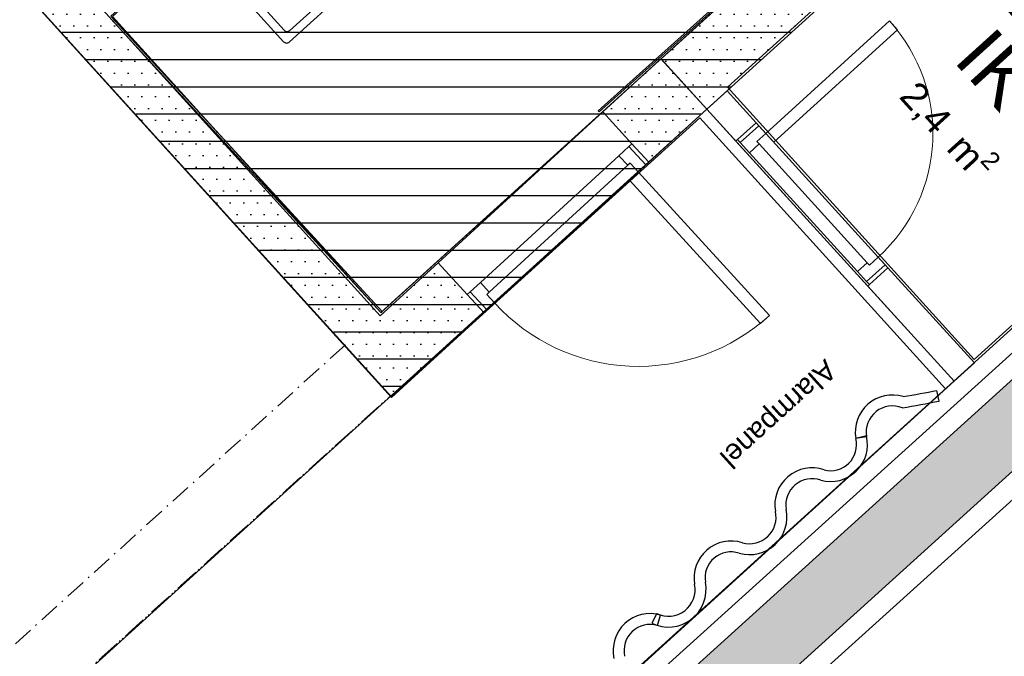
# Model space of a CAD drawing. Header units: millimetres. Extents: x 15275 to 121491, y 18097 to 137945.
# Tile 39 of 57: x 82752 to 86368, y 93207 to 95545. Entities that reach past the tile are written whole.
import ezdxf
from ezdxf.enums import TextEntityAlignment as Align

# ---------------------------------------------------------------- set-up
doc = ezdxf.new("R2010")
doc.units = ezdxf.units.MM
doc.header["$LTSCALE"] = 0.5
doc.header["$MEASUREMENT"] = 0
doc.linetypes.add('Over snittplan', pattern=[260, 150, -50, 10, -50])
doc.linetypes.add('PLINE', pattern=[0])
for name, color, linetype in [('20-- Bygning_ generelt', 7, 'Continuous'), ('232- Ikke-bærende yttervegger', 7, 'Continuous'), ('232- Ikke-bærende yttervegger (Skravur)', 7, 'Continuous'), ('24-- Innervegger', 7, 'Continuous'), ('241- Bærende innervegger', 7, 'Continuous'), ('241- Bærende innervegger (Skravur)', 7, 'Continuous'), ('242- Ikke-bærende innervegger IARK', 7, 'Continuous'), ('242- Ikke-bærende innervegger IARK (Skravur)', 7, 'Continuous'), ('244- Vinduer_ dører_ foldevegger', 7, 'Continuous'), ('25-- Dekker', 7, 'Continuous'), ('27-- Fast inventar(Nye konstruksjoner)', 7, 'Continuous'), ('315- Utstyr for sanitærinstallasjoner(Nye konstruksjoner)', 7, 'Continuous'), ('862- M___Nettoareal', 7, 'Continuous'), ('862- M___Nettoareal(Polylinje)', 7, 'Continuous'), ('862- M___Nettoareal(Tekst)', 7, 'Continuous'), ('862- M___P- og S-ROM', 7, 'Continuous'), ('862- M___P- og S-ROM(Polylinje)', 7, 'Continuous'), ('862- M___P- og S-ROM(Tekst)', 7, 'Continuous')]:
    doc.layers.add(name, color=color, linetype=linetype)
doc.layers.add('234- Vinduer_ dører_ porter', color=7, linetype='Continuous', lineweight=0)
doc.styles.add('GENERATED_STYLE_1', font='arial.ttf')
pattern_1 = [(0, (0, 0), (0, 86.60254), [0, -50]), (0, (25, 43.3), (0, 86.60254), [0, -50])]

# ---------------------------------------------------------------- blocks, each defined once
blk = doc.blocks.new('Foaje_104_4', base_point=(78860.3, 93925.8))
at = {"layer": '862- M___Nettoareal(Polylinje)', "linetype": 'PLINE', "flags": 128}
blk.add_lwpolyline([(74684.2, 95031.3), (70888.3, 91591.7), (75417.5, 86593.4), (78255.8, 89194.3), (78430.7, 89001.2), (78430.7, 89001.2), (79330.6, 88008.2), (82580.7, 90953.2), (82372.6, 91182.9), (82765.2, 91538.7), (82973.3, 91309), (86151.8, 94189.1), (85249, 95185.4), (84117.3, 94160), (81179.7, 97399.4), (83982.6, 99936.7), (82237.7, 101864.1), (79434.8, 99326.8), (78364.6, 100503.7), (73824.6, 96391.7)], close=True, dxfattribs=at)
at = {"layer": '862- M___Nettoareal(Tekst)', "style": 'GENERATED_STYLE_1'}
for tag, height, p in [('ROOM_NUMBER', 100, (78863, 94368.2)), ('ROOM_NAME', 200, (78746.5, 94239.8)), ('DUMMY_861', 100, (79016.6, 94221.4)), ('DUMMY_863', 100, (78513.6, 94074.6)), ('DUMMY_862', 200, (79207.1, 93776.9))]:
    blk.add_attdef(tag, text='', height=height, rotation=312.1619, dxfattribs=at).set_placement(p, align=Align.TOP_LEFT)
blk = doc.blocks.new('IKT_106_5', base_point=(86351.3, 95311.2))
at = {"layer": '862- M___Nettoareal(Polylinje)', "linetype": 'PLINE', "flags": 128}
blk.add_lwpolyline([(85351.1, 95297.5), (86257.6, 94297.1), (87595.5, 95509.4), (86599.9, 96429)], close=True, dxfattribs=at)
at = {"layer": '862- M___Nettoareal(Tekst)', "insert": (86073.6, 95347.5), "char_height": 100, "attachment_point": 1, "rotation": 312.1619, "style": 'GENERATED_STYLE_1'}
blk.add_mtext('\\A1;{\\pql;\\pt0,12050;\\fArial|b0|i0|c0|p0;\\W1.000000;2,4\\fArial|b0|i0|c0|p0;\\W1.000000;\\A1{\\H.66x;\\S^  ;}\\fArial|b0|i0|c0|p0;\\W1.000000; m\\fArial|b0|i0|c0|p0;\\W1.000000;\\A1{\\H.66x;\\S2^  ;}}', dxfattribs=at)
at = {"layer": '862- M___Nettoareal(Tekst)', "style": 'GENERATED_STYLE_1'}
for tag, height, p in [('ROOM_NUMBER', 100, (86441.1, 95657.4)), ('ROOM_NAME', 200, (86324.6, 95529.1)), ('DUMMY_861', 100, (86594.7, 95510.7)), ('DUMMY_863', 100, (86091.6, 95363.8)), ('DUMMY_862', 200, (86611, 95258.5))]:
    blk.add_attdef(tag, text='', height=height, rotation=312.1619, dxfattribs=at).set_placement(p, align=Align.TOP_LEFT)
blk = doc.blocks.new('Billettluke_104 C_8', base_point=(81499.1, 90892.3))
at = {"layer": '862- M___Nettoareal(Polylinje)', "linetype": 'PLINE', "flags": 128}
blk.add_lwpolyline([(78429.6, 89002.4), (79335.2, 88003), (81757, 90197.5), (86183.9, 94217.9), (85275.3, 95216.7)], close=True, dxfattribs=at)
at = {"layer": '862- M___Nettoareal(Tekst)', "style": 'GENERATED_STYLE_1'}
for tag, height, p in [('ROOM_NUMBER', 100, (81338.1, 91515.5)), ('ROOM_NAME', 200, (81221.6, 91387.2)), ('DUMMY_861', 100, (81583.7, 91267.1)), ('DUMMY_863', 100, (80988.6, 91221.9)), ('DUMMY_862', 200, (82009.5, 90562.7))]:
    blk.add_attdef(tag, text='', height=height, rotation=312.1619, dxfattribs=at).set_placement(p, align=Align.TOP_LEFT)
blk = doc.blocks.new('WC D +H__11', base_point=(85420.5, 96853.6))
at = {"layer": '862- M___P- og S-ROM(Polylinje)', "linetype": 'PLINE', "flags": 128}
blk.add_lwpolyline([(83251.6, 98872), (84594.6, 97389.9, -0.35547), (84617.2, 96946.1), (83086, 95557.7), (84082.4, 94473.4), (88819.9, 98766.2), (85664, 101073.7)], format="xyb", close=True, dxfattribs=at)
at = {"layer": '862- M___P- og S-ROM(Tekst)', "style": 'GENERATED_STYLE_1'}
for tag, height, p in [('ROOM_NAME', 200, (85204, 97398.1)), ('DUMMY_862', 100, (84971, 97232.9)), ('DUMMY_861', 200, (85986.4, 96579.7))]:
    blk.add_attdef(tag, text='', height=height, rotation=312.1619, dxfattribs=at).set_placement(p, align=Align.TOP_LEFT)
blk = doc.blocks.new('Forrom_107_14', base_point=(85135.4, 96602.9))
at = {"layer": '862- M___Nettoareal(Polylinje)', "linetype": 'PLINE', "flags": 128}
blk.add_lwpolyline([(84077.9, 94469.3), (86291.2, 96474.6), (85839.7, 96972.9, -0.438994), (85860.6, 97396.7), (88021.9, 99363.1), (86883, 100178.7), (84238.8, 97782.6), (84594.6, 97389.9, -0.426738), (84574.3, 96891.1), (83092.6, 95556.6)], format="xyb", close=True, dxfattribs=at)
at = {"layer": '862- M___Nettoareal(Tekst)', "style": 'GENERATED_STYLE_1'}
for tag, height, p in [('ROOM_NUMBER', 100, (85071.8, 97118.5)), ('ROOM_NAME', 200, (84955.3, 96990.2)), ('DUMMY_861', 100, (85225.4, 96971.8)), ('DUMMY_863', 100, (84722.4, 96825)), ('DUMMY_862', 200, (85548.5, 96380.8))]:
    blk.add_attdef(tag, text='', height=height, rotation=312.1619, dxfattribs=at).set_placement(p, align=Align.TOP_LEFT)
blk = doc.blocks.new('Dør[2]')
at = {"layer": '234- Vinduer_ dører_ porter', "linetype": 'PLINE'}
blk.add_arc((85023.3, 94986), 714, 222.4648, 312.4648, dxfattribs=at)
at = {"layer": '244- Vinduer_ dører_ foldevegger', "linetype": 'PLINE'}
for p, q in [((84288.7, 94652.6), (84893.6, 95206.3)), ((85000.3, 95089.7), (84893.6, 95206.3)), ((84952.4, 95045.8), (84989.2, 95079.6)), ((84989.2, 95079.6), (85000.3, 95089.7)), ((84989.2, 95079.6), (85051.4, 95011.7)), ((85062.4, 95021.8), (85000.3, 95089.7)), ((85062.4, 95021.8), (85000.3, 95089.7)), ((85062.4, 95021.8), (85000.3, 95089.7)), ((84952.4, 95045.8), (84443.4, 94580)), ((84984.8, 95010.4), (84952.4, 95045.8)), ((84457.5, 94468.2), (85062.4, 95021.8)), ((84475.8, 94544.6), (84984.8, 95010.4)), ((84993.6, 95018.5), (84984.8, 95010.4)), ((85023.3, 94986), (84993.6, 95018.5)), ((85051.4, 95011.7), (85023.3, 94986)), ((85051.4, 95011.7), (85062.4, 95021.8)), ((85023.3, 94986), (84990.9, 94956.3)), ((85505.4, 94459.3), (85023.3, 94986)), ((84990.9, 94956.3), (85472.9, 94429.6)), ((84395.4, 94536.1), (84288.7, 94652.6)), ((84406.5, 94546.2), (84443.4, 94580)), ((84443.4, 94580), (84475.8, 94544.6)), ((84406.5, 94546.2), (84395.4, 94536.1)), ((84457.5, 94468.2), (84395.4, 94536.1)), ((84457.5, 94468.2), (84395.4, 94536.1)), ((84457.5, 94468.2), (84395.4, 94536.1)), ((84468.6, 94478.3), (84406.5, 94546.2)), ((84475.8, 94544.6), (84466.9, 94536.5)), ((84466.9, 94536.5), (84496.6, 94504)), ((84496.6, 94504), (84468.6, 94478.3)), ((84468.6, 94478.3), (84457.5, 94468.2)), ((85472.9, 94429.6), (85505.4, 94459.3))]:
    blk.add_line(p, q, dxfattribs=at)
blk = doc.blocks.new('Dør[24]')
at = {"layer": '234- Vinduer_ dører_ porter', "linetype": 'PLINE'}
blk.add_arc((85491.5, 95127.6), 614, 312.2916, 42.2916, dxfattribs=at)
at = {"layer": '244- Vinduer_ dører_ foldevegger', "linetype": 'PLINE'}
for p, q in [((85945.7, 95540.8), (85491.5, 95127.6)), ((85975.3, 95508.2), (85945.7, 95540.8)), ((85521.2, 95095), (85975.3, 95508.2)), ((85455.9, 95166.8), (85387.8, 95104.9)), ((85455.9, 95166.8), (85387.8, 95104.9)), ((85455.9, 95166.8), (85387.8, 95104.9)), ((85397.9, 95093.8), (85466, 95155.7)), ((85940.4, 94634.2), (85455.9, 95166.8)), ((85466, 95155.7), (85455.9, 95166.8)), ((85466, 95155.7), (85491.5, 95127.6)), ((85491.5, 95127.6), (85459, 95098)), ((85491.5, 95127.6), (85521.2, 95095)), ((85387.8, 95104.9), (85381.9, 95099.5)), ((85866.4, 94566.9), (85381.9, 95099.5)), ((85397.9, 95093.8), (85387.8, 95104.9)), ((85431.6, 95056.8), (85397.9, 95093.8)), ((85467.1, 95089.1), (85431.6, 95056.8)), ((85459, 95098), (85467.1, 95089.1)), ((85864.1, 94652.7), (85467.1, 95089.1)), ((85431.6, 95056.8), (85828.6, 94620.4)), ((85872.2, 94643.8), (85904.7, 94673.4)), ((85904.7, 94673.4), (85930.3, 94645.3)), ((85828.6, 94620.4), (85864.1, 94652.7)), ((85930.3, 94645.3), (85862.2, 94583.4)), ((85864.1, 94652.7), (85872.2, 94643.8)), ((85930.3, 94645.3), (85940.4, 94634.2)), ((85862.2, 94583.4), (85828.6, 94620.4)), ((85940.4, 94634.2), (85872.3, 94572.3)), ((85940.4, 94634.2), (85872.3, 94572.3)), ((85940.4, 94634.2), (85872.3, 94572.3)), ((85862.2, 94583.4), (85872.3, 94572.3)), ((85872.3, 94572.3), (85866.4, 94566.9))]:
    blk.add_line(p, q, dxfattribs=at)
blk = doc.blocks.new('Servant[31]', base_point=(83836.6, 96230.5))
at = {"layer": '315- Utstyr for sanitærinstallasjoner(Nye konstruksjoner)', "linetype": 'PLINE'}
for p, q in [((84321.8, 96521.5), (83499, 95776.4)), ((84567.8, 96272.1), (84343, 96520.4)), ((83744, 95505.8), (84566.8, 96250.9)), ((83498, 95755.2), (83722.8, 95506.9))]:
    blk.add_line(p, q, dxfattribs=at)
at = {"layer": '315- Utstyr for sanitærinstallasjoner(Nye konstruksjoner)', "linetype": 'PLINE', "flags": 128}
blk.add_lwpolyline([(84270.2, 96623.1), (83402.9, 95837.8, 0.414214), (83401.9, 95816.6), (83720.7, 95464.5, 0.414214), (83741.9, 95463.5), (84609.2, 96248.8, 0.414214), (84610.2, 96270), (84291.4, 96622.1, 0.414214)], format="xyb", close=True, dxfattribs=at)
at = {"layer": '315- Utstyr for sanitærinstallasjoner(Nye konstruksjoner)', "linetype": 'PLINE'}
blk.add_circle((83982.7, 96069.1), 20, dxfattribs=at)
for centre, start, end in [((84331.9, 96510.3), 42.1619, 132.1619), ((84556.7, 96262), 312.1619, 42.1619), ((83509.1, 95765.3), 132.1619, 222.1619), ((83733.9, 95517), 222.1619, 312.1619)]:
    blk.add_arc(centre, 15, start, end, dxfattribs=at)
blk = doc.blocks.new('Wall 28[56]', base_point=(71830.8, 80889.3))
at = {"layer": '24-- Innervegger', "linetype": 'PLINE'}
for p, q in [((71733.2, 81070.6), (87656, 95458.9)), ((87706.7, 94965.7), (71964.9, 80740.9))]:
    blk.add_line(p, q, dxfattribs=at)

msp = doc.modelspace()

# ---------------------------------------------------------------- hatches: boundary and pattern name
at = {"linetype": 'Continuous'}
h = msp.add_hatch(dxfattribs=at)
h.set_pattern_fill('Linjer_100_mm', color=256, style=0, pattern_type=2)
h.set_pattern_definition([(0, (82690.75, 100198.98), (0, 100), [])])
h.paths.add_polyline_path([(76541.9, 104456.1), (78855.1, 100947.8), (78366.4, 100505.3), (79435, 99327), (80642.8, 100421.5), (82388.6, 98494.8), (81181.5, 97401), (84115.5, 94165.7), (86598.9, 96415.9), (86414.5, 96586.2), (88839.6, 98786.4), (85664.5, 101059.1), (83261.9, 102803.8), (78502.1, 106232.2)])
at = {"layer": '232- Ikke-bærende yttervegger (Skravur)', "linetype": 'Continuous'}
h = msp.add_hatch(dxfattribs=at)
h.set_pattern_fill('Eksisterende_konstruksjon', color=256, style=0, pattern_type=2)
h.set_pattern_definition(pattern_1)
h.paths.add_polyline_path([(86414.5, 96586.2), (85107.5, 95401.9), (85275.3, 95216.7), (86598.9, 96415.9)])
at = {"layer": '241- Bærende innervegger (Skravur)', "linetype": 'Continuous'}
h = msp.add_hatch(dxfattribs=at)
h.set_pattern_fill('Eksisterende_konstruksjon', color=256, style=0, pattern_type=2)
h.set_pattern_definition(pattern_1)
h.paths.add_polyline_path([(87698.1, 95401.9), (78479.3, 87053.9), (78647.1, 86868.6), (87866, 95216.6)])
at = {"layer": '242- Ikke-bærende innervegger IARK (Skravur)', "linetype": 'Continuous'}
h = msp.add_hatch(dxfattribs=at)
h.set_pattern_fill('Eksisterende_konstruksjon', color=256, style=0, pattern_type=2)
h.set_pattern_definition(pattern_1)
h.paths.add_polyline_path([(81280.4, 97288.2), (83949.7, 94342.4), (84075.1, 94457.2), (81406.4, 97402.4)])
h = msp.add_hatch(dxfattribs=at)
h.set_pattern_fill('Eksisterende_konstruksjon', color=256, style=0, pattern_type=2)
h.set_pattern_definition(pattern_1)
h.paths.add_polyline_path([(84880.1, 95206.6), (86294.5, 96472.8), (86290.5, 96477.3), (84876.1, 95211.1)])
h = msp.add_hatch(dxfattribs=at)
h.set_pattern_fill('Eksisterende_konstruksjon', color=256, style=0, pattern_type=2)
h.set_pattern_definition(pattern_1)
h.paths.add_polyline_path([(84077.9, 94469.3), (84082.4, 94473.4), (83089.5, 95553.8), (83085.1, 95549.8)])
h = msp.add_hatch(dxfattribs=at)
h.set_pattern_fill('Eksisterende_konstruksjon', color=256, style=0, pattern_type=2)
h.set_pattern_definition(pattern_1)
h.paths.add_polyline_path([(84893.6, 95206.3), (85062.4, 95021.8), (85275.3, 95216.7), (85106.5, 95401.1)])
h = msp.add_hatch(dxfattribs=at)
h.set_pattern_fill('Eksisterende_konstruksjon', color=256, style=0, pattern_type=2)
h.set_pattern_definition(pattern_1)
h.paths.add_polyline_path([(84075.1, 94457.2), (84243, 94271.9), (84457.5, 94468.2), (84288.7, 94652.6)])
h = msp.add_hatch(dxfattribs=at)
h.set_pattern_fill('Eksisterende_konstruksjon', color=256, style=0, pattern_type=2)
h.set_pattern_definition(pattern_1)
h.paths.add_polyline_path([(83949.7, 94342.4), (84117.6, 94157.1), (84075.1, 94457.2)])
h = msp.add_hatch(dxfattribs=at)
h.set_pattern_fill('Eksisterende_konstruksjon', color=256, style=0, pattern_type=2)
h.set_pattern_definition(pattern_1)
h.paths.add_polyline_path([(84075.1, 94457.2), (84117.6, 94157.1), (84243, 94271.9)])

# ---------------------------------------------------------------- linework, layer by layer
at = {"layer": '232- Ikke-bærende yttervegger', "linetype": 'PLINE', "flags": 128}
for points in [[(86281.5, 96465.8), (85107.5, 95401.9)], [(85275.3, 95216.7), (86598.9, 96415.9)], [(85275.3, 95216.7), (85107.5, 95401.9)]]:
    msp.add_lwpolyline(points, dxfattribs=at)
at = {"layer": '241- Bærende innervegger', "linetype": 'PLINE', "flags": 128}
for points in [[(87698.1, 95401.9), (78561.7, 87128.5)], [(78647.1, 86868.6), (87866, 95216.6)]]:
    msp.add_lwpolyline(points, dxfattribs=at)
at = {"layer": '241- Bærende innervegger', "linetype": 'Over snittplan', "flags": 128}
for points in [[(83947.6, 94351), (72005.5, 83529.8)], [(83947.6, 94351), (73733.9, 85096)], [(72061.3, 83243), (84115.5, 94165.7)], [(73901.8, 84910.8), (84115.5, 94165.7)]]:
    msp.add_lwpolyline(points, dxfattribs=at)
at = {"layer": '242- Ikke-bærende innervegger IARK', "linetype": 'PLINE'}
for p, q in [((85000.3, 95089.7), (84893.6, 95206.3)), ((85455.9, 95166.8), (85387.8, 95104.9)), ((85062.4, 95021.8), (85000.3, 95089.7)), ((85387.8, 95104.9), (85381.9, 95099.5)), ((84395.4, 94536.1), (84288.7, 94652.6)), ((85940.4, 94634.2), (85872.3, 94572.3)), ((85872.3, 94572.3), (85866.4, 94566.9)), ((84457.5, 94468.2), (84395.4, 94536.1))]:
    msp.add_line(p, q, dxfattribs=at)
at = {"layer": '242- Ikke-bærende innervegger IARK', "linetype": 'PLINE', "flags": 128}
for points in [[(81179.7, 97399.4), (83949.7, 94342.4)], [(84075.1, 94457.2), (81406.4, 97402.4)], [(86290.5, 96477.3), (84876.1, 95211.1)], [(84880.1, 95206.6), (86294.5, 96472.8)], [(83085.1, 95549.8), (84077.9, 94469.3)], [(84082.4, 94473.4), (83089.5, 95553.8)], [(85106.5, 95401.1), (84893.6, 95206.3)], [(85275.3, 95216.7), (85106.5, 95401.1)], [(85349.4, 95283.8), (85275.3, 95216.7)], [(85455.9, 95166.8), (85349.4, 95283.8)], [(85062.4, 95021.8), (85275.3, 95216.7)], [(85275.3, 95216.7), (85381.9, 95099.5)], [(84876.1, 95211.1), (84880.1, 95206.6)], [(84288.7, 94652.6), (84075.1, 94457.2)], [(86257.8, 94285.2), (85940.4, 94634.2)], [(85866.4, 94566.9), (86183.9, 94217.9)], [(84077.9, 94469.3), (84082.4, 94473.4)], [(84117.6, 94157.1), (84457.5, 94468.2)], [(84117.6, 94157.1), (83949.7, 94342.4)], [(86183.9, 94217.9), (86257.8, 94285.2)]]:
    msp.add_lwpolyline(points, dxfattribs=at)
at = {"layer": '25-- Dekker', "linetype": 'PLINE', "flags": 128}
msp.add_lwpolyline([(70918.4, 91619), (73900.2, 88328.2), (75433.3, 86636.3), (77522.6, 88529), (78480.5, 87237.9), (87594.5, 95496.4), (86414.5, 96586.2), (88841.2, 98785.2), (85426.4, 101244.9), (83262.5, 102804), (79434.1, 99327.1), (78366.4, 100505.3), (73824.3, 96392.2), (74684.2, 95031.3)], close=True, dxfattribs=at)
at = {"layer": '27-- Fast inventar(Nye konstruksjoner)', "linetype": 'PLINE', "flags": 128}
for points in [[(86128.2, 94144.5), (86120.3, 94183.8)], [(85822.2, 94008), (85861.7, 94014.4)], [(85861.2, 94016.3), (85822.3, 94006.6)], [(85091, 93364.4), (85073.3, 93328.5)], [(85093.8, 93319.9), (85105.2, 93358.2)]]:
    msp.add_lwpolyline(points, dxfattribs=at)
at = {"layer": '27-- Fast inventar(Nye konstruksjoner)', "linetype": 'PLINE'}
for centre, radius, start, end in [((85957.2, 94030.1), 136.8, 73.1815, 189.3096), ((85374.5, 97891.5), 3782, 279.4704, 281.3732), ((85374.5, 97891.5), 3822, 279.3172, 281.3732), ((85957.2, 94030.1), 96.8, 68.1166, 189.3096), ((85730.3, 93983.8), 134.9, 254.378, 13.9284), ((85730.3, 93983.8), 94.9, 255.032, 13.9284), ((85661.8, 93762.6), 136.8, 71.2728, 189.5881), ((85661.8, 93762.6), 96.8, 70.6299, 188.9783), ((85432.2, 93717.7), 137.3, 253.9615, 12.5396), ((85432.2, 93717.7), 97.3, 254.3562, 13.1465), ((85364.1, 93495), 135.6, 72.0429, 189.9756), ((85364.1, 93495), 95.6, 71.6419, 189.7493), ((85134.4, 93452.3), 138, 243.7088, 11.0595), ((85134.4, 93452.3), 98, 243.7088, 11.2811), ((85066.5, 93228.4), 135.5, 73.408, 192.3288), ((85066.5, 93228.4), 95.5, 73.408, 192.8938)]:
    msp.add_arc(centre, radius, start, end, dxfattribs=at)

# ---------------------------------------------------------------- block references
at = {"layer": '24-- Innervegger', "linetype": 'PLINE'}
msp.add_blockref('Wall 28[56]', (71830.8, 80889.3), dxfattribs=at)
at = {"layer": '244- Vinduer_ dører_ foldevegger', "linetype": 'PLINE'}
for name in ['Dør[24]', 'Dør[2]']:
    msp.add_blockref(name, (0, 0), dxfattribs=at)
at = {"layer": '315- Utstyr for sanitærinstallasjoner(Nye konstruksjoner)', "linetype": 'PLINE'}
msp.add_blockref('Servant[31]', (83836.6, 96230.5), dxfattribs=at)
at = {"layer": '862- M___Nettoareal', "linetype": 'Continuous'}
for name, p in [('Foaje_104_4', (78860.3, 93925.8)), ('Forrom_107_14', (85135.4, 96602.9)), ('Billettluke_104 C_8', (81499.1, 90892.3))]:
    msp.add_blockref(name, p, dxfattribs=at)
ref = msp.add_blockref('IKT_106_5', (86351.3, 95311.2), dxfattribs=at)
ref.add_attrib('ROOM_NAME', 'IKT', dxfattribs={"layer": '862- M___Nettoareal(Tekst)', "color": 7, "height": 200, "rotation": 312.1619, "style": 'GENERATED_STYLE_1'}).set_placement((86324.6, 95529.1), align=Align.TOP_LEFT)
ref.add_attrib('ROOM_NUMBER', '106', dxfattribs={"layer": '862- M___Nettoareal(Tekst)', "color": 7, "height": 100, "rotation": 312.1619, "style": 'GENERATED_STYLE_1'}).set_placement((86441.1, 95657.4), align=Align.TOP_LEFT)
at = {"layer": '862- M___P- og S-ROM', "linetype": 'Continuous'}
msp.add_blockref('WC D +H__11', (85420.5, 96853.6), dxfattribs=at)

# ---------------------------------------------------------------- texts
at = {"layer": '20-- Bygning_ generelt', "linetype": 'Continuous', "insert": (85694.3, 94319), "char_height": 75, "attachment_point": 7, "rotation": 222.1619, "style": 'GENERATED_STYLE_1'}
msp.add_mtext('\\A1;{\\pql;\\fArial|b0|i0|c0|p0;\\W1.000000;A\\fArial|b0|i0|c0|p0;\\W1.000000;larmpanel}', dxfattribs=at)

doc.saveas('drawing.dxf')
